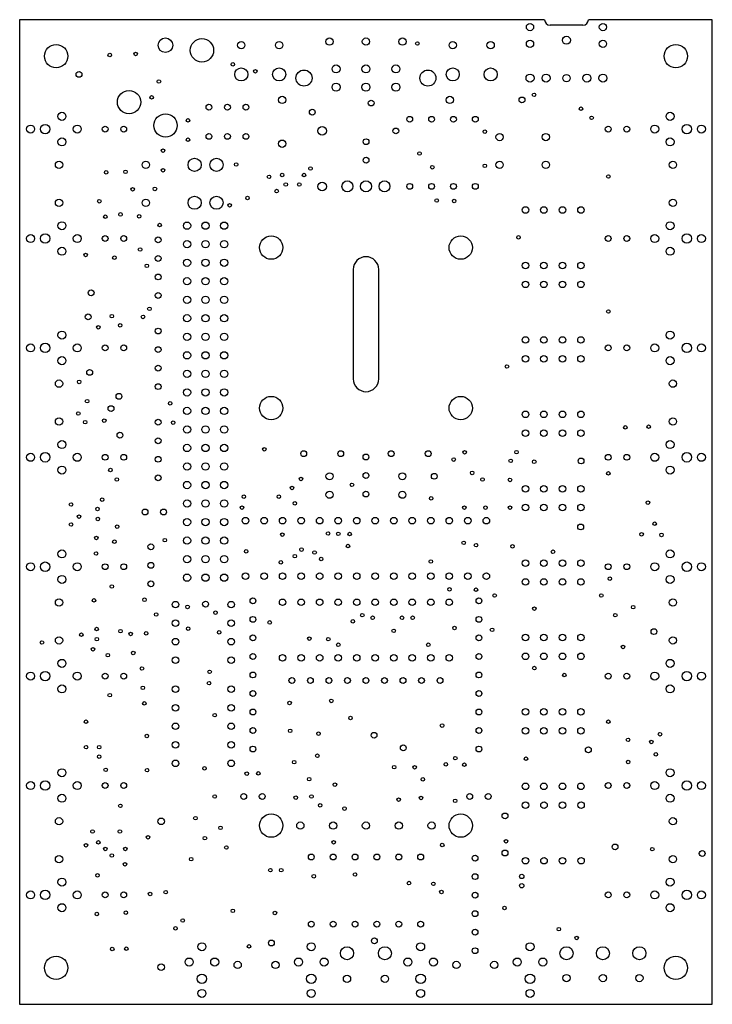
# Model space of a CAD drawing. Extents: x 59 to 154, y 80 to 215.
import ezdxf

# ---------------------------------------------------------------- set-up
doc = ezdxf.new("R2010")
doc.units = 0
doc.layers.get('0').update_dxf_attribs({"linetype": 'CONTINUOUS'})

msp = doc.modelspace()

# ---------------------------------------------------------------- linework, layer by layer
at = {"color": 7, "linetype": 'CONTINUOUS'}
for p, q in [((58.91, 215.37), (58.91, 80.37)), ((130.91, 215.37), (58.91, 215.37)), ((153.91, 215.37), (136.91, 215.37)), ((153.91, 80.37), (153.91, 215.37)), ((136.16, 214.62), (131.66, 214.62)), ((104.66, 181.12), (104.66, 166.12)), ((108.16, 166.12), (108.16, 181.12)), ((58.91, 80.37), (153.91, 80.37))]:
    msp.add_line(p, q, dxfattribs=at)
for centre, radius in [((128.91, 214.36), 0.5), ((138.91, 214.36), 0.5), ((63.91, 210.37), 1.6), ((78.91, 211.87), 1), ((83.91, 211.17), 1.6), ((89.31, 211.87), 0.5), ((94.51, 211.87), 0.5), ((101.41, 212.37), 0.5), ((106.41, 212.37), 0.5), ((111.41, 212.37), 0.5), ((113.46, 212.1), 0.243), ((118.31, 211.87), 0.5), ((123.51, 211.87), 0.5), ((128.91, 212.06), 0.5), ((133.91, 212.56), 0.55), ((138.91, 212.06), 0.5), ((148.91, 210.37), 1.6), ((71.27, 210.52), 0.243), ((74.82, 210.67), 0.243), ((88.15, 209.24), 0.243), ((67.05, 207.87), 0.4), ((89.31, 207.87), 0.9), ((91.24, 208.3), 0.243), ((94.51, 207.87), 0.9), ((97.91, 207.37), 1.1), ((102.31, 208.62), 0.55), ((106.41, 208.62), 0.55), ((110.51, 208.62), 0.55), ((114.91, 207.37), 1.1), ((118.31, 207.87), 0.9), ((123.51, 207.87), 0.9), ((128.91, 207.36), 0.55), ((131.11, 207.36), 0.55), ((136.71, 207.36), 0.55), ((138.91, 207.36), 0.55), ((78.01, 206.89), 0.243), ((102.31, 206.12), 0.55), ((106.41, 206.12), 0.55), ((110.51, 206.12), 0.55), ((133.91, 207.36), 0.5), ((73.91, 204.07), 1.6), ((129.46, 205.07), 0.243), ((77.01, 204.72), 0.243), ((94.91, 204.37), 0.5), ((107.12, 203.94), 0.4), ((117.91, 204.37), 0.5), ((127.81, 204.37), 0.4), ((64.71, 202.12), 0.55), ((84.87, 203.37), 0.4), ((87.41, 203.37), 0.4), ((89.95, 203.37), 0.4), ((99.05, 202.69), 0.4), ((135.91, 203.17), 0.243), ((148.12, 202.12), 0.55), ((78.92, 200.87), 1.6), ((82.01, 201.57), 0.243), ((112.41, 201.72), 0.4), ((115.41, 201.72), 0.4), ((118.41, 201.72), 0.4), ((121.41, 201.72), 0.4), ((137.36, 201.92), 0.243), ((60.41, 200.37), 0.55), ((62.41, 200.37), 0.65), ((66.81, 200.37), 0.55), ((70.64, 200.37), 0.4), ((73.18, 200.37), 0.4), ((100.41, 200.13), 0.6), ((110.51, 200.12), 0.4), ((122.71, 200.02), 0.243), ((139.64, 200.37), 0.4), ((142.18, 200.37), 0.4), ((146.02, 200.37), 0.55), ((150.42, 200.37), 0.65), ((152.42, 200.37), 0.55), ((64.71, 198.62), 0.55), ((82.01, 198.92), 0.243), ((84.87, 199.37), 0.4), ((87.41, 199.37), 0.4), ((89.95, 199.37), 0.4), ((94.91, 198.37), 0.5), ((106.42, 198.64), 0.4), ((124.74, 199.28), 0.5), ((131.09, 199.28), 0.5), ((148.12, 198.62), 0.55), ((78.56, 197.42), 0.243), ((113.76, 197.02), 0.243), ((64.31, 195.47), 0.5), ((76.21, 195.47), 0.5), ((82.91, 195.47), 0.9), ((85.91, 195.47), 0.9), ((88.61, 195.52), 0.243), ((106.42, 196.1), 0.4), ((124.74, 195.47), 0.5), ((131.09, 195.47), 0.5), ((148.51, 195.47), 0.5), ((70.78, 194.44), 0.243), ((73.42, 194.51), 0.243), ((78.56, 194.72), 0.243), ((98.81, 194.97), 0.243), ((115.51, 195.14), 0.243), ((122.71, 195.33), 0.243), ((93.11, 193.82), 0.243), ((94.91, 194.07), 0.243), ((97.91, 194.07), 0.243), ((100.41, 192.51), 0.6), ((103.87, 192.52), 0.75), ((106.41, 192.52), 0.75), ((108.95, 192.52), 0.75), ((139.66, 193.87), 0.243), ((74.41, 192.12), 0.243), ((77.46, 192.17), 0.243), ((94.16, 191.87), 0.243), ((95.41, 192.77), 0.243), ((97.26, 192.77), 0.243), ((112.41, 192.52), 0.4), ((115.41, 192.52), 0.4), ((118.41, 192.52), 0.4), ((121.41, 192.52), 0.4), ((64.31, 190.27), 0.5), ((69.83, 190.48), 0.243), ((76.21, 190.27), 0.5), ((82.91, 190.27), 0.9), ((85.91, 190.27), 0.9), ((90.16, 190.92), 0.243), ((116.11, 190.58), 0.243), ((118.5, 190.52), 0.243), ((148.51, 190.27), 0.5), ((87.71, 189.92), 0.243), ((128.28, 189.28), 0.45), ((130.82, 189.28), 0.45), ((133.36, 189.28), 0.45), ((135.9, 189.28), 0.45), ((64.71, 187.12), 0.55), ((70.66, 188.36), 0.243), ((72.74, 188.67), 0.243), ((75.31, 188.42), 0.243), ((148.12, 187.12), 0.55), ((78.11, 187.22), 0.243), ((81.87, 187.13), 0.5), ((84.41, 187.13), 0.5), ((86.95, 187.13), 0.5), ((60.41, 185.37), 0.55), ((62.41, 185.37), 0.65), ((66.81, 185.37), 0.55), ((70.64, 185.37), 0.4), ((73.18, 185.37), 0.4), ((77.91, 185.18), 0.4), ((81.87, 184.59), 0.5), ((84.41, 184.59), 0.5), ((86.95, 184.59), 0.5), ((93.41, 184.12), 1.6), ((119.41, 184.12), 1.6), ((127.33, 185.52), 0.243), ((139.64, 185.37), 0.4), ((142.18, 185.37), 0.4), ((146.02, 185.37), 0.55), ((150.42, 185.37), 0.65), ((152.42, 185.37), 0.55), ((64.71, 183.62), 0.55), ((75.43, 183.87), 0.243), ((148.12, 183.62), 0.55), ((67.96, 183.11), 0.243), ((71.91, 182.74), 0.243), ((77.91, 182.64), 0.4), ((81.87, 182.05), 0.5), ((84.41, 182.05), 0.5), ((86.95, 182.05), 0.5), ((76.36, 181.62), 0.243), ((128.28, 181.66), 0.45), ((130.82, 181.66), 0.45), ((133.36, 181.66), 0.45), ((135.9, 181.66), 0.45), ((77.91, 180.1), 0.4), ((81.87, 179.51), 0.5), ((84.41, 179.51), 0.5), ((86.95, 179.51), 0.5), ((68.71, 177.92), 0.4), ((128.28, 179.08), 0.45), ((130.82, 179.08), 0.45), ((133.36, 179.08), 0.45), ((135.9, 179.08), 0.45), ((77.91, 177.56), 0.4), ((81.87, 176.97), 0.5), ((84.41, 176.97), 0.5), ((86.95, 176.97), 0.5), ((76.71, 175.72), 0.243), ((139.66, 175.37), 0.243), ((68.31, 174.62), 0.4), ((71.56, 174.72), 0.243), ((75.83, 174.62), 0.243), ((81.87, 174.43), 0.5), ((84.41, 174.43), 0.5), ((86.95, 174.43), 0.5), ((69.7, 173.2), 0.243), ((72.69, 173.47), 0.243), ((77.91, 172.68), 0.4), ((64.71, 172.12), 0.55), ((81.87, 171.89), 0.5), ((84.41, 171.89), 0.5), ((86.95, 171.89), 0.5), ((128.28, 171.46), 0.45), ((130.82, 171.46), 0.45), ((133.36, 171.46), 0.45), ((135.9, 171.46), 0.45), ((148.12, 172.12), 0.55), ((60.41, 170.37), 0.55), ((62.41, 170.37), 0.65), ((66.81, 170.37), 0.55), ((70.64, 170.37), 0.4), ((73.18, 170.37), 0.4), ((77.91, 170.14), 0.4), ((139.64, 170.37), 0.4), ((142.18, 170.37), 0.4), ((146.02, 170.37), 0.55), ((150.42, 170.37), 0.65), ((152.42, 170.37), 0.55), ((64.71, 168.62), 0.55), ((81.87, 169.35), 0.5), ((84.41, 169.35), 0.5), ((86.95, 169.35), 0.5), ((128.28, 168.88), 0.45), ((130.82, 168.88), 0.45), ((133.36, 168.88), 0.45), ((135.9, 168.88), 0.45), ((148.12, 168.62), 0.55), ((68.51, 167.01), 0.4), ((77.91, 167.6), 0.4), ((125.75, 167.82), 0.243), ((81.87, 166.81), 0.5), ((84.41, 166.81), 0.5), ((86.95, 166.81), 0.5), ((64.31, 165.47), 0.5), ((67.08, 165.71), 0.243), ((77.91, 165.06), 0.4), ((81.87, 164.27), 0.5), ((84.41, 164.27), 0.5), ((86.95, 164.27), 0.5), ((148.51, 165.47), 0.5), ((72.53, 163.73), 0.4), ((93.41, 162.12), 1.6), ((119.41, 162.12), 1.6), ((68.16, 163.07), 0.243), ((71.44, 162.05), 0.4), ((79.56, 162.77), 0.243), ((81.87, 161.73), 0.5), ((84.41, 161.73), 0.5), ((86.95, 161.73), 0.5), ((64.31, 160.27), 0.5), ((66.95, 161.37), 0.243), ((128.28, 161.26), 0.45), ((130.82, 161.26), 0.45), ((133.36, 161.26), 0.45), ((135.9, 161.26), 0.45), ((148.51, 160.27), 0.5), ((67.9, 160.19), 0.243), ((70.51, 160.4), 0.243), ((77.91, 160.18), 0.4), ((79.96, 160.12), 0.243), ((81.87, 159.19), 0.5), ((84.41, 159.19), 0.5), ((86.95, 159.19), 0.5), ((141.98, 159.47), 0.243), ((145.18, 159.57), 0.243), ((72.67, 158.4), 0.4), ((77.91, 157.64), 0.4), ((128.28, 158.68), 0.45), ((130.82, 158.68), 0.45), ((133.36, 158.68), 0.45), ((135.9, 158.68), 0.45), ((64.71, 157.12), 0.55), ((81.87, 156.65), 0.5), ((84.41, 156.65), 0.5), ((86.95, 156.65), 0.5), ((92.46, 156.47), 0.243), ((148.12, 157.12), 0.55), ((60.41, 155.37), 0.55), ((62.41, 155.37), 0.65), ((66.81, 155.37), 0.55), ((70.64, 155.37), 0.4), ((73.18, 155.37), 0.4), ((77.91, 155.1), 0.4), ((97.87, 155.87), 0.4), ((102.95, 155.87), 0.4), ((106.41, 155.41), 0.4), ((109.87, 155.87), 0.4), ((114.95, 155.87), 0.4), ((118.44, 155.06), 0.243), ((119.94, 156.06), 0.243), ((127.06, 156.07), 0.243), ((135.91, 154.87), 0.4), ((139.64, 155.37), 0.4), ((142.18, 155.37), 0.4), ((146.02, 155.37), 0.55), ((150.42, 155.37), 0.65), ((152.42, 155.37), 0.55), ((64.71, 153.62), 0.55), ((81.87, 154.11), 0.5), ((84.41, 154.11), 0.5), ((86.95, 154.11), 0.5), ((126.26, 154.89), 0.243), ((129.49, 154.76), 0.243), ((148.12, 153.62), 0.55), ((71.36, 153.62), 0.243), ((72.24, 152.33), 0.243), ((77.91, 152.56), 0.4), ((97.5, 152.4), 0.243), ((101.41, 152.77), 0.483), ((106.41, 152.87), 0.4), ((111.41, 152.77), 0.482), ((115.78, 152.77), 0.4), ((120.98, 153.23), 0.243), ((122.39, 152.33), 0.243), ((139.66, 153.17), 0.243), ((81.87, 151.57), 0.5), ((84.41, 151.57), 0.5), ((86.95, 151.57), 0.5), ((96.26, 151.17), 0.243), ((104.49, 151.6), 0.243), ((126.16, 152.27), 0.243), ((128.28, 151.06), 0.45), ((130.82, 151.06), 0.45), ((133.36, 151.06), 0.45), ((135.9, 151.06), 0.45), ((89.66, 149.97), 0.243), ((94.46, 149.97), 0.243), ((101.41, 150.23), 0.483), ((106.41, 150.33), 0.4), ((111.41, 150.23), 0.482), ((115.36, 149.74), 0.243), ((65.96, 148.9), 0.243), ((69.58, 148.29), 0.243), ((70.23, 149.56), 0.243), ((81.87, 149.03), 0.5), ((84.41, 149.03), 0.5), ((86.95, 149.03), 0.5), ((89.41, 148.47), 0.243), ((96.66, 149.07), 0.243), ((119.91, 148.47), 0.243), ((122.81, 148.47), 0.243), ((126.16, 148.47), 0.243), ((128.28, 148.48), 0.45), ((130.82, 148.48), 0.45), ((133.36, 148.48), 0.45), ((135.9, 148.48), 0.45), ((145.08, 149.16), 0.243), ((67.04, 147.24), 0.243), ((69.63, 146.92), 0.243), ((76.11, 147.87), 0.4), ((78.65, 147.87), 0.4), ((65.96, 146.15), 0.243), ((72.29, 145.87), 0.243), ((81.87, 146.49), 0.5), ((84.41, 146.49), 0.5), ((86.95, 146.49), 0.5), ((89.9, 146.68), 0.45), ((92.44, 146.68), 0.45), ((94.98, 146.68), 0.45), ((97.52, 146.68), 0.45), ((100.06, 146.68), 0.45), ((102.6, 146.68), 0.45), ((105.14, 146.68), 0.45), ((107.68, 146.68), 0.45), ((110.22, 146.68), 0.45), ((112.76, 146.68), 0.45), ((115.3, 146.68), 0.45), ((117.84, 146.68), 0.45), ((120.38, 146.68), 0.45), ((122.92, 146.68), 0.45), ((135.86, 145.82), 0.4), ((146.01, 146.27), 0.243), ((69.43, 144.31), 0.243), ((81.87, 143.95), 0.5), ((84.41, 143.95), 0.5), ((86.95, 143.95), 0.5), ((94.93, 144.77), 0.243), ((101.21, 144.92), 0.243), ((102.61, 144.87), 0.243), ((104.17, 144.85), 0.243), ((144.21, 144.82), 0.243), ((146.95, 144.73), 0.243), ((71.91, 143.8), 0.243), ((76.91, 143.1), 0.4), ((78.82, 144.01), 0.243), ((103.95, 143.2), 0.243), ((119.81, 143.65), 0.243), ((121.51, 143.32), 0.243), ((126.51, 143.17), 0.243), ((64.71, 142.12), 0.55), ((69.39, 142.18), 0.243), ((81.87, 141.41), 0.5), ((84.41, 141.41), 0.5), ((86.95, 141.41), 0.5), ((89.97, 142.47), 0.243), ((96.66, 141.82), 0.243), ((97.56, 142.72), 0.243), ((99.36, 142.32), 0.243), ((132.06, 142.42), 0.243), ((148.12, 142.12), 0.55), ((60.41, 140.37), 0.55), ((62.41, 140.37), 0.65), ((66.81, 140.37), 0.55), ((70.64, 140.37), 0.4), ((73.18, 140.37), 0.4), ((76.91, 140.56), 0.4), ((94.74, 140.97), 0.243), ((100.26, 141.42), 0.243), ((115.31, 141.09), 0.243), ((128.28, 140.86), 0.45), ((130.82, 140.86), 0.45), ((133.36, 140.86), 0.45), ((135.9, 140.86), 0.45), ((139.64, 140.37), 0.4), ((142.18, 140.37), 0.4), ((146.02, 140.37), 0.55), ((150.42, 140.37), 0.65), ((152.42, 140.37), 0.55), ((64.71, 138.62), 0.55), ((81.87, 138.87), 0.5), ((84.41, 138.87), 0.5), ((86.95, 138.87), 0.5), ((89.9, 139.06), 0.45), ((92.44, 139.06), 0.45), ((94.98, 139.06), 0.45), ((97.52, 139.06), 0.45), ((100.06, 139.06), 0.45), ((102.6, 139.06), 0.45), ((105.14, 139.06), 0.45), ((107.68, 139.06), 0.45), ((110.22, 139.06), 0.45), ((112.76, 139.06), 0.45), ((115.3, 139.06), 0.45), ((117.84, 139.06), 0.45), ((120.38, 139.06), 0.45), ((122.92, 139.06), 0.45), ((148.12, 138.62), 0.55), ((71.55, 137.65), 0.243), ((76.91, 138.02), 0.4), ((128.28, 138.28), 0.45), ((130.82, 138.28), 0.45), ((133.36, 138.28), 0.45), ((135.9, 138.28), 0.45), ((139.86, 138.72), 0.243), ((117.86, 137.27), 0.243), ((121.51, 137.22), 0.243), ((124.06, 136.42), 0.243), ((138.69, 136.42), 0.243), ((64.31, 135.47), 0.5), ((69.11, 135.76), 0.243), ((76.04, 135.84), 0.243), ((80.29, 135.17), 0.45), ((81.94, 134.86), 0.243), ((84.41, 135.24), 0.4), ((87.91, 135.17), 0.45), ((90.91, 135.69), 0.4), ((94.98, 135.49), 0.45), ((97.52, 135.49), 0.45), ((100.06, 135.49), 0.45), ((102.6, 135.49), 0.45), ((105.14, 135.49), 0.45), ((107.68, 135.49), 0.45), ((110.22, 135.49), 0.45), ((112.76, 135.49), 0.45), ((115.3, 135.49), 0.45), ((117.84, 135.49), 0.45), ((121.91, 135.69), 0.4), ((143.06, 134.83), 0.243), ((148.51, 135.47), 0.5), ((77.64, 133.81), 0.243), ((85.77, 134.08), 0.243), ((105.91, 133.72), 0.243), ((129.51, 134.62), 0.243), ((140.61, 133.72), 0.243), ((80.29, 132.63), 0.45), ((87.91, 132.63), 0.45), ((90.91, 133.15), 0.4), ((93.21, 132.73), 0.243), ((104.61, 132.87), 0.243), ((107.32, 133.37), 0.243), ((111.36, 133.37), 0.243), ((112.81, 133.37), 0.243), ((121.91, 133.15), 0.4), ((67.38, 131.05), 0.243), ((69.47, 131.82), 0.243), ((72.74, 131.53), 0.243), ((74.13, 131.15), 0.243), ((76.27, 131.23), 0.243), ((82.02, 131.87), 0.243), ((86.27, 131.37), 0.243), ((90.91, 130.61), 0.4), ((110.21, 131.57), 0.243), ((118.56, 131.97), 0.243), ((121.91, 130.61), 0.4), ((123.71, 131.72), 0.243), ((128.28, 130.66), 0.45), ((130.82, 130.66), 0.45), ((133.36, 130.66), 0.45), ((135.9, 130.66), 0.45), ((145.91, 131.47), 0.4), ((61.97, 129.98), 0.243), ((64.31, 130.27), 0.5), ((69.49, 130.43), 0.243), ((80.29, 130.09), 0.45), ((87.91, 130.09), 0.45), ((98.64, 130.51), 0.243), ((101.24, 130.43), 0.243), ((102.61, 129.67), 0.243), ((114.96, 129.67), 0.243), ((141.66, 129.37), 0.243), ((148.51, 130.27), 0.5), ((68.98, 129.05), 0.243), ((71.01, 128.24), 0.243), ((74.49, 128.55), 0.243), ((90.91, 128.07), 0.4), ((94.98, 127.87), 0.45), ((97.52, 127.87), 0.45), ((100.06, 127.87), 0.45), ((102.6, 127.87), 0.45), ((105.14, 127.87), 0.45), ((107.68, 127.87), 0.45), ((110.22, 127.87), 0.45), ((112.76, 127.87), 0.45), ((115.3, 127.87), 0.45), ((117.84, 127.87), 0.45), ((121.91, 128.07), 0.4), ((128.28, 128.08), 0.45), ((130.82, 128.08), 0.45), ((133.36, 128.08), 0.45), ((135.9, 128.08), 0.45), ((64.71, 127.12), 0.55), ((80.29, 127.55), 0.45), ((87.91, 127.55), 0.45), ((148.12, 127.12), 0.55), ((60.41, 125.37), 0.55), ((62.41, 125.37), 0.65), ((66.81, 125.37), 0.55), ((70.64, 125.37), 0.4), ((73.18, 125.37), 0.4), ((75.69, 126.42), 0.243), ((84.97, 125.95), 0.243), ((90.91, 125.53), 0.4), ((121.91, 125.53), 0.4), ((129.51, 126.47), 0.243), ((133.61, 125.52), 0.243), ((139.64, 125.37), 0.4), ((142.18, 125.37), 0.4), ((146.02, 125.37), 0.55), ((150.42, 125.37), 0.65), ((152.42, 125.37), 0.55), ((84.89, 124.41), 0.243), ((96.25, 124.77), 0.4), ((98.79, 124.77), 0.4), ((101.33, 124.77), 0.4), ((103.87, 124.77), 0.4), ((106.41, 124.77), 0.4), ((108.95, 124.77), 0.4), ((111.49, 124.77), 0.4), ((114.03, 124.77), 0.4), ((116.57, 124.77), 0.4), ((64.71, 123.62), 0.55), ((71.27, 122.76), 0.243), ((75.81, 123.77), 0.243), ((80.29, 123.57), 0.45), ((87.91, 123.57), 0.45), ((90.91, 122.99), 0.4), ((121.91, 122.99), 0.4), ((148.12, 123.62), 0.55), ((76.01, 121.63), 0.243), ((95.93, 121.69), 0.243), ((101.65, 121.97), 0.243), ((80.29, 121.03), 0.45), ((85.66, 120.02), 0.243), ((87.91, 121.03), 0.45), ((90.91, 120.45), 0.4), ((121.91, 120.45), 0.4), ((128.28, 120.46), 0.45), ((130.82, 120.46), 0.45), ((133.36, 120.46), 0.45), ((135.9, 120.46), 0.45), ((68.01, 119.12), 0.243), ((80.29, 118.49), 0.45), ((87.91, 118.49), 0.45), ((104.28, 119.62), 0.243), ((116.85, 118.59), 0.243), ((139.66, 119.12), 0.243), ((90.91, 117.91), 0.4), ((96.01, 117.87), 0.243), ((99.9, 117.48), 0.243), ((107.52, 117.26), 0.4), ((121.91, 117.91), 0.4), ((128.28, 117.88), 0.45), ((130.82, 117.88), 0.45), ((133.36, 117.88), 0.45), ((135.9, 117.88), 0.45), ((146.73, 117.4), 0.243), ((76.35, 117.16), 0.243), ((80.29, 115.95), 0.45), ((87.91, 115.95), 0.45), ((142.36, 116.64), 0.243), ((145.55, 116.34), 0.243), ((68.01, 115.62), 0.243), ((69.81, 115.62), 0.243), ((90.91, 115.37), 0.4), ((111.53, 115.53), 0.4), ((121.91, 115.37), 0.4), ((136.91, 115.27), 0.4), ((146.17, 114.64), 0.243), ((69.81, 114.32), 0.243), ((80.29, 113.41), 0.45), ((87.91, 113.41), 0.45), ((96.57, 113.57), 0.243), ((99.75, 114.45), 0.243), ((117.36, 113.27), 0.243), ((118.66, 114.12), 0.243), ((119.91, 113.22), 0.243), ((128.36, 114.05), 0.243), ((142.37, 113.6), 0.243), ((64.71, 112.12), 0.55), ((70.71, 112.52), 0.243), ((76.38, 112.48), 0.243), ((84.26, 112.72), 0.243), ((90.06, 112), 0.243), ((91.64, 112.03), 0.243), ((110.27, 112.88), 0.243), ((113.08, 112.87), 0.243), ((148.12, 112.12), 0.55), ((60.41, 110.37), 0.55), ((62.41, 110.37), 0.65), ((66.81, 110.37), 0.55), ((70.64, 110.37), 0.4), ((73.18, 110.37), 0.4), ((98.62, 111.24), 0.243), ((102.15, 110.49), 0.243), ((114.21, 111.21), 0.243), ((128.28, 110.26), 0.45), ((130.82, 110.26), 0.45), ((133.36, 110.26), 0.45), ((135.9, 110.26), 0.45), ((139.64, 110.37), 0.4), ((142.18, 110.37), 0.4), ((146.02, 110.37), 0.55), ((150.42, 110.37), 0.65), ((152.42, 110.37), 0.55), ((64.71, 108.62), 0.55), ((85.66, 108.87), 0.243), ((89.64, 108.87), 0.4), ((92.18, 108.87), 0.4), ((96.78, 108.71), 0.243), ((98.93, 108.86), 0.243), ((110.89, 108.43), 0.243), ((113.95, 108.66), 0.243), ((118.65, 108.27), 0.243), ((120.64, 108.87), 0.4), ((123.18, 108.87), 0.4), ((128.29, 107.68), 0.45), ((130.83, 107.68), 0.45), ((133.37, 107.68), 0.45), ((135.91, 107.68), 0.45), ((148.12, 108.62), 0.55), ((72.72, 107.58), 0.243), ((100.13, 107.66), 0.243), ((103.46, 107.21), 0.243), ((64.31, 105.47), 0.5), ((78.31, 105.46), 0.45), ((83.02, 105.89), 0.243), ((93.41, 104.87), 1.6), ((97.41, 104.87), 0.5), ((101.91, 104.87), 0.5), ((106.41, 104.87), 0.5), ((110.91, 104.87), 0.5), ((115.41, 104.87), 0.5), ((119.41, 104.87), 1.6), ((125.48, 106.2), 0.4), ((148.51, 105.47), 0.5), ((68.91, 104.07), 0.243), ((72.66, 104.07), 0.243), ((86.45, 104.57), 0.243), ((69.71, 102.57), 0.243), ((76.51, 103.27), 0.243), ((84.32, 103.15), 0.243), ((101.97, 102.58), 0.243), ((125.61, 102.72), 0.243), ((68.01, 102.17), 0.243), ((70.66, 101.67), 0.243), ((73.41, 101.67), 0.243), ((87.26, 101.87), 0.243), ((116.87, 102.21), 0.243), ((125.48, 101.12), 0.4), ((140.57, 101.95), 0.4), ((145.68, 101.64), 0.243), ((152.53, 101.05), 0.4), ((64.31, 100.27), 0.5), ((71.56, 100.77), 0.243), ((82.43, 100.28), 0.243), ((98.91, 100.57), 0.4), ((101.91, 100.57), 0.4), ((104.91, 100.57), 0.4), ((107.91, 100.57), 0.4), ((110.91, 100.57), 0.4), ((113.91, 100.57), 0.4), ((121.37, 100.42), 0.4), ((128.29, 100.06), 0.45), ((130.83, 100.06), 0.45), ((133.37, 100.06), 0.45), ((135.91, 100.06), 0.45), ((148.51, 100.27), 0.5), ((73.36, 99.57), 0.243), ((93.3, 98.77), 0.243), ((94.79, 98.77), 0.243), ((64.71, 97.12), 0.55), ((69.59, 98.06), 0.243), ((99.25, 97.93), 0.243), ((104.91, 98.17), 0.243), ((112.31, 96.99), 0.243), ((121.37, 97.88), 0.4), ((127.77, 97.9), 0.3), ((148.12, 97.12), 0.55), ((60.41, 95.37), 0.55), ((62.41, 95.37), 0.65), ((66.81, 95.37), 0.55), ((78.94, 95.75), 0.243), ((115.65, 96.89), 0.243), ((116.76, 95.77), 0.243), ((127.77, 96.63), 0.3), ((146.02, 95.37), 0.55), ((150.42, 95.37), 0.65), ((152.42, 95.37), 0.55), ((70.64, 95.37), 0.4), ((73.18, 95.37), 0.4), ((76.8, 95.5), 0.243), ((121.37, 95.34), 0.4), ((139.64, 95.37), 0.4), ((142.18, 95.37), 0.4), ((64.71, 93.62), 0.55), ((73.47, 92.93), 0.243), ((88.15, 93.18), 0.243), ((121.37, 92.8), 0.4), ((125.41, 93.57), 0.243), ((148.12, 93.62), 0.55), ((69.49, 92.75), 0.243), ((81.27, 91.86), 0.243), ((93.92, 92.9), 0.243), ((80.29, 90.78), 0.243), ((98.91, 91.37), 0.4), ((101.91, 91.37), 0.4), ((104.91, 91.37), 0.4), ((107.91, 91.37), 0.4), ((110.91, 91.37), 0.4), ((113.91, 91.37), 0.4), ((121.37, 90.26), 0.4), ((132.87, 90.68), 0.243), ((93.44, 88.78), 0.4), ((107.56, 89.07), 0.4), ((135.31, 89.47), 0.243), ((71.61, 87.95), 0.243), ((73.54, 87.99), 0.243), ((83.91, 88.27), 0.55), ((90.36, 88.31), 0.243), ((98.91, 88.27), 0.55), ((103.81, 87.37), 0.9), ((109.01, 87.37), 0.9), ((113.91, 88.27), 0.55), ((121.37, 87.72), 0.4), ((128.91, 88.27), 0.55), ((133.91, 87.37), 0.9), ((138.91, 87.37), 0.9), ((143.91, 87.37), 0.9), ((63.91, 85.37), 1.6), ((82.16, 86.17), 0.55), ((85.66, 86.17), 0.55), ((97.16, 86.17), 0.55), ((100.66, 86.17), 0.55), ((112.16, 86.17), 0.55), ((115.66, 86.17), 0.55), ((127.16, 86.17), 0.55), ((130.66, 86.17), 0.55), ((148.91, 85.37), 1.6), ((78.31, 85.46), 0.45), ((88.81, 85.77), 0.5), ((94.01, 85.77), 0.5), ((118.81, 85.77), 0.5), ((124.01, 85.77), 0.5), ((83.91, 83.87), 0.65), ((98.91, 83.87), 0.65), ((103.81, 83.87), 0.5), ((109.01, 83.87), 0.5), ((113.91, 83.87), 0.65), ((128.91, 83.87), 0.65), ((133.91, 83.97), 0.5), ((138.91, 83.97), 0.5), ((143.91, 83.97), 0.5), ((83.91, 81.87), 0.55), ((98.91, 81.87), 0.55), ((113.91, 81.87), 0.55), ((128.91, 81.87), 0.55)]:
    msp.add_circle(centre, radius, dxfattribs=at)
for centre, radius, start, end in [((131.66, 215.37), 0.75, 180, 270), ((136.16, 215.37), 0.75, 270, 0), ((106.41, 181.12), 1.75, 0, 180), ((106.41, 166.12), 1.75, 180, 0)]:
    msp.add_arc(centre, radius, start, end, dxfattribs=at)

doc.saveas('drawing.dxf')
